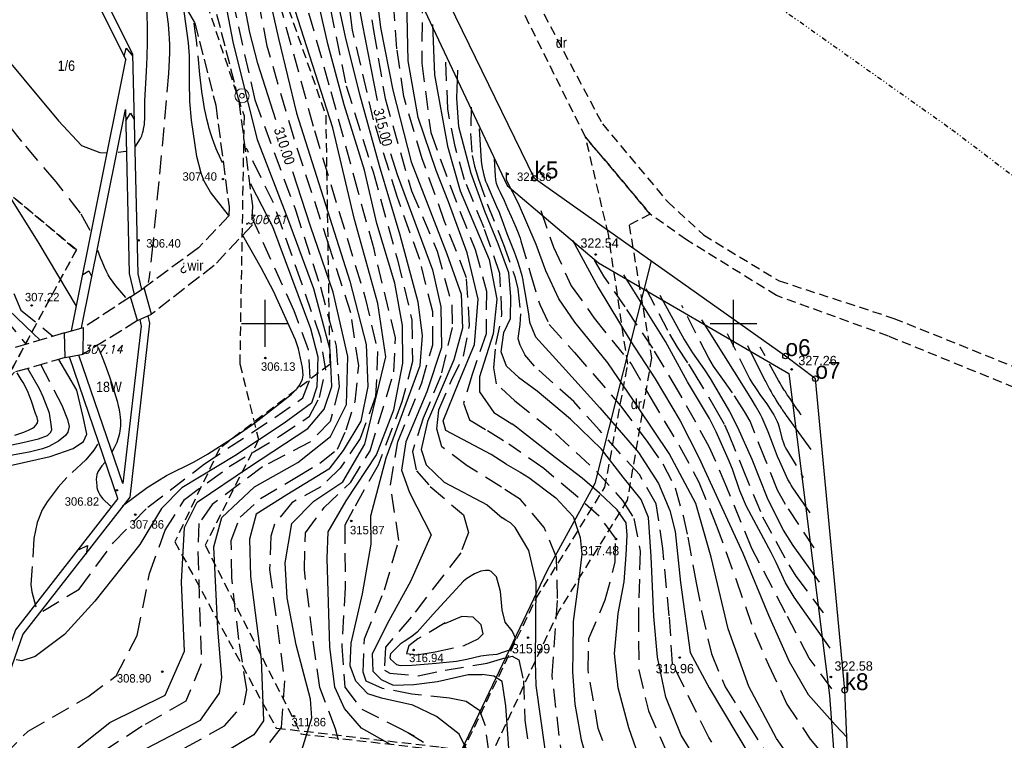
# Model space of a CAD drawing. Extents: x 4615668 to 9249187, y 5334101 to 10688993.
# Tile 82 of 120: x 4667858 to 4667963, y 5337175 to 5337252. Entities that reach past the tile are written whole.
import ezdxf
from ezdxf.enums import TextEntityAlignment as Align

# ---------------------------------------------------------------- set-up
doc = ezdxf.new("R2010")
doc.units = 0
doc.header["$MEASUREMENT"] = 0
for name, pattern in [('CHODNIK', [2, 1.5, -0.5]), ('DIVIDE', [1.25, 0.5, -0.25, 0, -0.25, 0, -0.25]), ('GEN7', [13.75, 9.75, -1.5, 1, -1.5]), ('KONTUR', [1.5, 1, -0.5]), ('UZYTEK', [1.5, 1, -0.5]), ('WARSTWICA', [3, 2, -1])]:
    doc.linetypes.add(name, pattern=pattern)
for name, color, linetype in [('10', 7, 'Continuous'), ('16', 7, 'Continuous'), ('18', 7, 'Continuous'), ('2', 7, 'Continuous'), ('26', 7, 'Continuous'), ('38', 7, 'Continuous'), ('44', 7, 'Continuous'), ('45', 7, 'Continuous'), ('5', 7, 'Continuous'), ('50', 7, 'Continuous'), ('52', 7, 'Continuous'), ('58', 7, 'Continuous'), ('59', 7, 'Continuous'), ('60', 7, 'Continuous'), ('62', 7, 'Continuous'), ('7', 4, 'GEN7'), ('8', 7, 'Continuous'), ('9', 7, 'Continuous'), ('UWWPA_907', 7, 'Continuous')]:
    doc.layers.add(name, color=color, linetype=linetype)
doc.styles.add('ITALICT', font='ITALICT', dxfattribs={"height": 0.2})
doc.styles.add('txt', font='TXT', dxfattribs={"height": 0.2})

# ---------------------------------------------------------------- blocks, each defined once
blk = doc.blocks.new('WYS')
at = {"layer": '52', "color": 67, "linetype": 'Continuous'}
blk.add_circle((0, 0), 0.08, dxfattribs=at)
blk = doc.blocks.new('SB')
at = {"layer": 'UWWPA_907', "color": 7, "linetype": 'Continuous', "lineweight": 13}
for radius in [0.75, 0.25]:
    blk.add_circle((0, 0), radius, dxfattribs=at)

msp = doc.modelspace()

# ---------------------------------------------------------------- linework, layer by layer
at = {"layer": '16', "color": 7, "linetype": 'CHODNIK'}
for p, q in [((4667869.984, 5337222.002), (4667864.986, 5337218.749)), ((4667870.754, 5337219.473), (4667864.945, 5337215.895))]:
    msp.add_line(p, q, dxfattribs=at)
for points in [[(4667872.68, 5337263.27), (4667873.166, 5337262.572), (4667879.191, 5337252.204), (4667881.556, 5337242.937), (4667883.015, 5337231.736), (4667882.937, 5337229.616), (4667878.922, 5337225.373), (4667872.248, 5337220.171)], [(4667870.397, 5337262.172), (4667871.056, 5337261.227), (4667876.855, 5337251.249), (4667879.096, 5337242.466), (4667880.509, 5337231.621), (4667880.473, 5337230.65), (4667877.239, 5337227.231), (4667871.438, 5337222.989)], [(4667862.966, 5337218.16), (4667856.266, 5337216.166), (4667853.429, 5337213.144), (4667848.59, 5337204.225)], [(4667863.004, 5337215.523), (4667857.628, 5337213.965), (4667855.473, 5337211.668), (4667850.498, 5337202.503)]]:
    msp.add_lwpolyline(points, dxfattribs=at)
at = {"layer": '2', "color": 3, "linetype": 'UZYTEK'}
msp.add_lwpolyline([(4667867.544, 5337340.753), (4667865.389, 5337319.183), (4667864.535, 5337303.415), (4667872.293, 5337299.291), (4667878.858, 5337275.404), (4667881.899, 5337266.855), (4667890.836, 5337241.42), (4667891.261, 5337214.799), (4667879.498, 5337205.838), (4667874.728, 5337195.874), (4667885.554, 5337175.99), (4667903.125, 5337173.952), (4667905.69, 5337173.569), (4667906.264, 5337173.063)], dxfattribs=at)
at = {"layer": '2', "color": 5, "linetype": 'Continuous'}
msp.add_lwpolyline([(4667852.194, 5336808.373), (4667877.084, 5336811.593), (4667891.984, 5336835.383), (4667905.184, 5336855.823), (4667916.954, 5336878.753), (4667928.754, 5336914.793), (4667943.174, 5336964.373), (4667950.944, 5336988.883), (4667957.754, 5337020.213), (4667953.784, 5337068.653), (4667948.964, 5337126.753), (4667946.904, 5337164.913), (4667946.234, 5337180.033), (4667943.104, 5337213.273), (4667939.914, 5337215.693), (4667913.124, 5337234.663), (4667894.274, 5337273.353), (4667845.904, 5337254.193)], dxfattribs=at)
at = {"layer": '2', "color": 7, "linetype": 'Continuous'}
msp.add_lwpolyline([(4667925.559, 5337225.858), (4667919.565, 5337202.099), (4667914.468, 5337192.813), (4667905.344, 5337173.627), (4667920.082, 5337161.387), (4667904.489, 5337153.076), (4667895.045, 5337124.565), (4667869.777, 5337120.444), (4667866.23, 5337098.563), (4667852.947, 5337097.718), (4667848.41, 5337075.991), (4667860.719, 5337041.34), (4667865.399, 5337016.965), (4667875.79, 5336989.951), (4667873.871, 5336969.035), (4667888.976, 5336944.594), (4667887.198, 5336915.342), (4667890.005, 5336887.866), (4667889.638, 5336885.847), (4667881.541, 5336848.002), (4667866.003, 5336825.871), (4667859.495, 5336809.317)], dxfattribs=at)
at = {"layer": '38', "color": 97, "linetype": 'Continuous'}
msp.add_lwpolyline([(4667877, 5337267.02), (4667891.726, 5337273.102), (4667910.195, 5337233.895), (4667919.955, 5337225.64), (4667940.259, 5337213.829), (4667944.615, 5337179.473), (4667946.865, 5337149.407), (4667950.289, 5337104.15), (4667953.268, 5337070.109)], dxfattribs=at)
at = {"layer": '44', "color": 125, "linetype": 'Continuous'}
for p, q in [((4667869.992, 5337222.007), (4667871.438, 5337222.989)), ((4667872.248, 5337220.171), (4667871.438, 5337222.989)), ((4667870.754, 5337219.473), (4667869.992, 5337222.007)), ((4667870.754, 5337219.473), (4667872.248, 5337220.171)), ((4667862.966, 5337218.16), (4667864.989, 5337218.75)), ((4667863.004, 5337215.523), (4667862.966, 5337218.16)), ((4667864.945, 5337215.895), (4667864.989, 5337218.75)), ((4667863.004, 5337215.523), (4667864.945, 5337215.895))]:
    msp.add_line(p, q, dxfattribs=at)
at = {"layer": '45', "color": 219, "linetype": 'Continuous'}
for p, q in [((4667863.698, 5337218.373), (4667869.497, 5337247.328)), ((4667864.78, 5337218.689), (4667869.454, 5337242.026)), ((4667869.16, 5337202.101), (4667864.472, 5337215.804)), ((4667868.657, 5337200.482), (4667863.479, 5337215.614))]:
    msp.add_line(p, q, dxfattribs=at)
for points in [[(4667845.091, 5337319.043), (4667847.776, 5337305.775), (4667846.765, 5337300.504), (4667851.757, 5337290.152), (4667860.256, 5337267.952), (4667864.161, 5337258.081), (4667869.497, 5337247.328)], [(4667845.973, 5337319.222), (4667848.693, 5337305.78), (4667847.705, 5337300.627), (4667852.584, 5337290.509), (4667861.095, 5337268.278), (4667864.984, 5337258.447), (4667870.216, 5337247.904), (4667870.769, 5337224.486), (4667871.165, 5337222.803)], [(4667869.321, 5337247.683), (4667869.547, 5337248.57), (4667870.22, 5337247.755)], [(4667869.454, 5337242.026), (4667869.869, 5337224.492), (4667870.373, 5337222.266)], [(4667869.483, 5337240.817), (4667869.98, 5337241.618), (4667870.38, 5337240.955)], [(4667864.902, 5337224.389), (4667865.546, 5337224.804), (4667865.87, 5337224.132)], [(4667871.83, 5337219.976), (4667872.013, 5337219.198), (4667869.913, 5337200.629), (4667858.51, 5337186.017), (4667849.731, 5337160.926), (4667844.189, 5337149.761), (4667844.909, 5337141.125), (4667850.077, 5337137.635), (4667851.402, 5337131.735), (4667847.956, 5337121.84), (4667853.916, 5337093.68), (4667847.4, 5337081.99)], [(4667870.981, 5337219.579), (4667871.139, 5337218.879), (4667869.16, 5337202.101)], [(4667868.657, 5337200.482), (4667857.709, 5337186.454), (4667848.9, 5337161.276), (4667843.271, 5337149.936), (4667844.048, 5337140.62), (4667849.277, 5337137.089), (4667850.468, 5337131.788), (4667847.024, 5337121.899), (4667852.966, 5337093.824), (4667846.478, 5337082.184)], [(4667864.497, 5337195.035), (4667865.406, 5337195.479), (4667865.25, 5337194.537)]]:
    msp.add_lwpolyline(points, dxfattribs=at)
at = {"layer": '50', "color": 216, "linetype": 'Continuous'}
for points in [[(4667862.426, 5337172.318), (4667867.796, 5337176.573), (4667873.697, 5337179.499), (4667875.771, 5337184.18), (4667875.452, 5337191.574), (4667875.768, 5337197.391), (4667877.097, 5337200.104), (4667882.709, 5337203.863), (4667888.929, 5337207.959), (4667890.684, 5337210.033), (4667891.481, 5337212.427), (4667891.322, 5337216.363), (4667889.567, 5337222.853), (4667886.805, 5337230.385), (4667883.562, 5337238.789), (4667880.961, 5337249.23), (4667878.569, 5337261.731), (4667876.871, 5337272.122), (4667875.915, 5337282.761), (4667874.271, 5337296.553), (4667872.304, 5337306.394), (4667871.287, 5337312.443), (4667871.064, 5337316.858), (4667871.136, 5337319.038)], [(4667887.005, 5337304.778), (4667888.41, 5337297.978), (4667890.045, 5337288.711), (4667891.818, 5337279.341), (4667893.374, 5337271.568), (4667894.963, 5337263.432), (4667895.664, 5337259.13), (4667896.692, 5337250.748), (4667898.001, 5337244.062), (4667899.963, 5337236.441), (4667903.744, 5337226.609), (4667905.286, 5337222.307), (4667905.426, 5337218.66), (4667904.492, 5337215.294), (4667901.689, 5337208.724), (4667901.035, 5337205.732), (4667901.549, 5337204.095), (4667903.465, 5337202.225), (4667908.083, 5337199.813), (4667909.672, 5337198.41)], [(4667878.633, 5337292.836), (4667879.324, 5337284.75), (4667880.653, 5337276.452), (4667882.195, 5337268.561), (4667884.109, 5337257.018), (4667885.804, 5337249.598), (4667887.718, 5337241.619), (4667893.397, 5337223.685), (4667895.152, 5337216.929), (4667895.311, 5337212.461), (4667894.567, 5337208.737), (4667892.707, 5337205.628), (4667891.165, 5337203.607), (4667886.699, 5337200.894), (4667883.403, 5337198.819), (4667882.712, 5337196.16), (4667882.818, 5337192.17), (4667883.938, 5337183.314), (4667884.204, 5337176.771), (4667883.152, 5337175.257), (4667879.848, 5337173.273)], [(4667888.089, 5337173.061), (4667889.355, 5337177.076), (4667889.206, 5337179.072), (4667887.664, 5337184.87), (4667886.707, 5337189.87), (4667886.487, 5337193.611), (4667887.232, 5337197.813), (4667889.571, 5337200.207), (4667892.654, 5337202.282), (4667894.994, 5337206.271), (4667897.264, 5337215.594), (4667896.413, 5337221.286), (4667893.914, 5337230.275), (4667891.575, 5337240.063), (4667886.056, 5337257.371), (4667884.414, 5337265.366), (4667883.031, 5337273.718), (4667882.287, 5337280.26), (4667881.864, 5337284.331), (4667880.322, 5337293.374)], [(4667897.746, 5337174.225), (4667894.662, 5337175.981), (4667892.855, 5337178.055), (4667891.791, 5337180.343), (4667891.26, 5337184.651), (4667890.994, 5337194.067), (4667891.1, 5337196.939), (4667893.014, 5337200.237), (4667896.253, 5337205.157), (4667898.114, 5337209.945), (4667899.071, 5337214.945), (4667899.016, 5337218.954), (4667898.219, 5337223.475), (4667896.305, 5337229.858), (4667894.975, 5337235.55), (4667892.8, 5337242.495), (4667891.099, 5337248.878), (4667887.915, 5337262.722), (4667886.48, 5337270.914), (4667884.515, 5337280.263), (4667882.596, 5337293.289)], [(4667910.092, 5337204.153), (4667908.503, 5337205.182), (4667903.642, 5337207.753), (4667903.362, 5337208.782), (4667905.044, 5337212.896), (4667906.726, 5337216.942), (4667907.1, 5337221.758), (4667905.931, 5337226.714), (4667903.922, 5337232.138), (4667902.615, 5337235.489), (4667900.699, 5337241.147), (4667899.628, 5337247.204), (4667899.487, 5337253.656), (4667899.815, 5337258.608), (4667899.139, 5337268.919), (4667896.734, 5337281.82), (4667895.264, 5337288.571)], [(4667827.798, 5337280.255), (4667832.544, 5337275.115), (4667838.528, 5337272.183), (4667841.317, 5337270.286), (4667844.549, 5337264.635), (4667848.672, 5337257.565), (4667854.87, 5337249.698), (4667862.316, 5337240.794), (4667864.775, 5337238.185), (4667866.717, 5337237.438), (4667867.489, 5337237.385)], [(4667821.892, 5337272.993), (4667827.325, 5337271.482), (4667830.054, 5337270.604), (4667831.836, 5337269.911), (4667835.349, 5337268.315), (4667835.802, 5337268.051), (4667836.573, 5337267.342), (4667838.094, 5337265.301), (4667838.761, 5337264.239), (4667839.652, 5337262.579), (4667841.905, 5337257.639), (4667842.415, 5337256.263), (4667843.075, 5337254.42), (4667843.502, 5337253.543), (4667846.266, 5337249.147), (4667850.228, 5337243.476), (4667852.138, 5337240.595), (4667860.217, 5337227.707), (4667864.186, 5337221.005)], [(4667860.304, 5337217.419), (4667859.65, 5337218.064), (4667856.931, 5337220.655), (4667855.458, 5337224.226), (4667852.686, 5337232.531), (4667850.045, 5337239.011), (4667844.981, 5337247.468), (4667841.809, 5337251.635), (4667839.73, 5337253.73), (4667837.347, 5337255.275), (4667833.45, 5337256.683), (4667829.99, 5337258.473), (4667824.827, 5337261.198), (4667820.014, 5337263.837), (4667817.536, 5337264.896), (4667812.876, 5337266.809)], [(4667905.836, 5337173.795), (4667905.063, 5337175.317), (4667902.658, 5337177.208), (4667900.134, 5337178.424), (4667896.77, 5337179.172), (4667895.321, 5337179.639), (4667894.059, 5337180.995), (4667893.451, 5337182.632), (4667893.545, 5337185.063), (4667894.76, 5337190.3), (4667895.695, 5337195.63), (4667895.653, 5337198.647), (4667897.289, 5337204.819), (4667900.93, 5337214.7), (4667901.164, 5337217.879), (4667900.696, 5337221.433), (4667898.78, 5337228.586), (4667896.588, 5337235.993), (4667894.485, 5337243.614), (4667892.951, 5337249.754), (4667892.11, 5337253.588)], [(4667870.524, 5337238.06), (4667870.977, 5337238.797), (4667871.054, 5337238.93), (4667871.186, 5337239.207), (4667871.291, 5337239.493), (4667871.347, 5337239.689), (4667871.431, 5337240.091), (4667871.472, 5337240.4), (4667871.492, 5337240.609), (4667871.515, 5337241.032), (4667871.523, 5337241.459), (4667871.524, 5337242.314), (4667871.54, 5337242.943), (4667871.706, 5337246.071), (4667871.769, 5337247.635), (4667871.802, 5337249.199), (4667871.803, 5337249.981), (4667871.77, 5337252.98)], [(4667880.469, 5337230.732), (4667878.524, 5337233.202), (4667877.847, 5337234.369), (4667877.524, 5337235.214), (4667877.088, 5337236.979), (4667876.505, 5337240.887), (4667876.344, 5337242.852), (4667876.305, 5337244.946), (4667876.294, 5337247.739), (4667876.184, 5337249.128), (4667875.612, 5337253.25)], [(4667902.245, 5337251.08), (4667902.432, 5337245.703), (4667903.834, 5337238.082), (4667905.189, 5337233.312), (4667908.27, 5337226.004), (4667909.111, 5337221.749), (4667908.69, 5337218.055), (4667907.242, 5337213.473), (4667907.242, 5337211.87), (4667908.784, 5337209.672), (4667910.7, 5337208.457)], [(4667911.446, 5337213.389), (4667910.137, 5337214.605), (4667909.576, 5337216.148), (4667909.857, 5337218.205), (4667910.558, 5337219.702), (4667910.604, 5337222.039), (4667910.371, 5337224.564), (4667909.25, 5337227.689), (4667907.848, 5337231.056), (4667906.353, 5337235.171), (4667905.047, 5337240.144), (4667904.813, 5337243.23), (4667904.953, 5337246.222)], [(4667868.693, 5337237.454), (4667869.488, 5337237.568)], [(4667913.314, 5337227.586), (4667911.398, 5337231.981), (4667910.136, 5337234.459), (4667910.136, 5337235.301)], [(4667882.801, 5337234.097), (4667882.885, 5337233.924), (4667885.169, 5337229.516), (4667889.202, 5337218.636), (4667889.999, 5337215.603), (4667889.893, 5337212.412), (4667889.308, 5337210.656), (4667886.384, 5337208.529), (4667881.124, 5337205.033), (4667875.488, 5337201.628), (4667873.313, 5337199.406), (4667870.974, 5337195.576), (4667866.197, 5337189.529), (4667862.954, 5337185.965), (4667859.817, 5337183.624), (4667858.382, 5337183.145), (4667857.793, 5337183.253)], [(4667869.147, 5337199.694), (4667871.775, 5337201.645), (4667873.85, 5337202.936), (4667876.773, 5337204.416), (4667878.208, 5337205.209), (4667881.274, 5337207.169), (4667883.252, 5337208.562), (4667887.132, 5337211.583), (4667887.795, 5337212.235), (4667888.063, 5337212.607), (4667888.355, 5337213.232), (4667888.429, 5337213.637), (4667888.355, 5337214.455), (4667887.94, 5337216.457), (4667887.611, 5337217.434), (4667885.264, 5337222.613), (4667883.946, 5337225.117), (4667881.984, 5337228.571)], [(4667946.456, 5337165.795), (4667942.277, 5337170.19), (4667938.949, 5337174.871), (4667935.987, 5337180.406), (4667933.805, 5337186.562), (4667931.979, 5337194.214), (4667930.356, 5337199.952), (4667927.483, 5337205.291), (4667924.237, 5337210.174), (4667920.95, 5337214.977), (4667917.426, 5337219.31), (4667915.727, 5337221.809), (4667914.336, 5337224.774), (4667913.314, 5337227.586)], [(4667917.167, 5337228.07), (4667919.922, 5337222.999), (4667923.329, 5337217.36), (4667925.983, 5337213.278), (4667928.656, 5337208.778), (4667930.653, 5337204.848), (4667935.342, 5337194.657), (4667938.102, 5337188.038), (4667940.299, 5337183.084), (4667942.347, 5337179.56), (4667945.201, 5337176.325), (4667946.49, 5337174.981)], [(4667944.669, 5337184.517), (4667940.827, 5337189.968), (4667939.919, 5337191.501), (4667938.901, 5337193.663), (4667938.375, 5337194.734), (4667935.75, 5337199.637), (4667935.04, 5337201.308), (4667934.245, 5337203.603), (4667933.804, 5337204.733), (4667932.509, 5337207.619), (4667931.785, 5337209.026), (4667929.434, 5337212.931), (4667927.09, 5337217.252), (4667922.641, 5337224.377)], [(4667926.507, 5337222.199), (4667929.11, 5337217.457), (4667929.991, 5337216.038), (4667931.273, 5337214.21), (4667931.888, 5337213.28), (4667933.936, 5337209.781), (4667934.782, 5337208.099), (4667936.334, 5337204.673), (4667937.952, 5337200.566), (4667939.668, 5337197.106), (4667940.705, 5337195.484), (4667943.511, 5337191.555)], [(4667935.852, 5337216.806), (4667937.723, 5337213.079), (4667937.796, 5337212.934), (4667937.945, 5337212.647), (4667938.098, 5337212.362), (4667938.202, 5337212.173), (4667938.272, 5337212.047), (4667938.367, 5337211.88), (4667938.414, 5337211.797), (4667938.578, 5337211.517), (4667938.689, 5337211.332), (4667938.763, 5337211.209), (4667938.864, 5337211.045), (4667938.915, 5337210.964), (4667939.03, 5337210.781), (4667939.107, 5337210.66), (4667939.212, 5337210.499), (4667939.264, 5337210.418), (4667939.344, 5337210.298), (4667939.45, 5337210.139), (4667939.504, 5337210.059), (4667939.667, 5337209.822), (4667939.776, 5337209.664), (4667939.85, 5337209.56), (4667939.949, 5337209.421), (4667939.998, 5337209.352), (4667942.627, 5337205.701)], [(4667866.538, 5337216.622), (4667866.806, 5337216.001), (4667866.976, 5337215.584), (4667867.299, 5337214.743), (4667867.746, 5337213.467), (4667868.025, 5337212.61), (4667868.556, 5337210.886), (4667868.692, 5337210.39), (4667868.75, 5337210.137), (4667868.823, 5337209.753), (4667868.899, 5337209.171), (4667868.924, 5337208.782), (4667868.928, 5337208.587), (4667868.923, 5337208.296), (4667868.894, 5337207.911), (4667868.87, 5337207.721), (4667868.821, 5337207.438), (4667868.715, 5337207.022), (4667868.656, 5337206.838), (4667868.522, 5337206.476), (4667868.368, 5337206.12), (4667868.255, 5337205.887), (4667868.011, 5337205.43)], [(4667857.138, 5337183.805), (4667854.44, 5337186.091), (4667852.707, 5337188.325), (4667851.673, 5337190.229), (4667850.939, 5337192.308), (4667850.47, 5337194.833), (4667850.321, 5337198.318), (4667851.381, 5337201.362), (4667853.056, 5337202.638), (4667855.706, 5337203.683), (4667861.404, 5337204.981), (4667863.891, 5337205.828), (4667864.966, 5337206.564), (4667865.318, 5337207.345), (4667864.948, 5337209.222), (4667864.278, 5337212.038), (4667862.359, 5337215.326)], [(4667853.898, 5337205.512), (4667858.512, 5337206.479), (4667860.185, 5337206.873), (4667861.133, 5337207.198), (4667861.507, 5337207.565), (4667861.601, 5337207.84), (4667861.535, 5337208.401), (4667861.33, 5337209.58), (4667860.68, 5337211.341), (4667860.268, 5337212.18), (4667859.069, 5337214.31)], [(4667931.139, 5337171.405), (4667928.771, 5337175.241), (4667927.122, 5337179.275), (4667926.254, 5337183.541), (4667925.85, 5337187.901), (4667925.561, 5337194.314), (4667925.273, 5337198.454), (4667924.492, 5337200.399), (4667922.583, 5337202.778), (4667920.268, 5337205.738), (4667916.948, 5337208.966), (4667913.389, 5337211.955), (4667911.425, 5337213.409)], [(4667924.497, 5337172.233), (4667923.172, 5337176.026), (4667922.039, 5337180.291), (4667921.656, 5337183.958), (4667922.062, 5337188.202), (4667922.681, 5337191.597), (4667922.917, 5337194.469), (4667923.023, 5337196.569), (4667922.917, 5337197.898), (4667921.934, 5337199.269), (4667920.057, 5337201.056), (4667918.219, 5337202.642), (4667915.335, 5337204.871), (4667911.54, 5337207.812), (4667911.198, 5337208.113), (4667910.7, 5337208.457)], [(4667867.244, 5337204.325), (4667866.934, 5337203.963), (4667866.789, 5337203.773), (4667866.583, 5337203.455), (4667866.512, 5337203.318), (4667866.473, 5337203.225), (4667866.412, 5337203.037), (4667866.359, 5337202.751), (4667866.344, 5337202.56), (4667866.349, 5337202.181), (4667866.385, 5337201.839), (4667866.416, 5337201.669), (4667866.485, 5337201.415), (4667866.585, 5337201.163), (4667866.647, 5337201.038), (4667866.806, 5337200.766), (4667866.89, 5337200.64), (4667867.026, 5337200.464), (4667867.176, 5337200.301), (4667867.258, 5337200.225), (4667868.003, 5337199.562)], [(4667910.092, 5337204.153), (4667911.586, 5337203.299), (4667912.506, 5337202.744), (4667915.412, 5337200.558), (4667917.241, 5337198.56), (4667917.989, 5337196.331), (4667918.182, 5337194.531), (4667917.861, 5337191.895), (4667917.263, 5337187.344), (4667917.22, 5337184.108), (4667917.175, 5337181.979), (4667917.432, 5337178.55), (4667918.094, 5337174.714), (4667918.988, 5337171.627)], [(4667919.4, 5337157.464), (4667917.56, 5337160.924), (4667916.564, 5337163.846), (4667914.879, 5337168.858), (4667914.266, 5337173.74), (4667913.307, 5337180.545), (4667913.233, 5337183.095), (4667913.271, 5337187.093), (4667913.309, 5337191.552), (4667912.505, 5337194.936), (4667911.055, 5337197.398), (4667910.55, 5337197.875), (4667910.055, 5337198.158), (4667909.672, 5337198.41)], [(4667907.384, 5337183.709), (4667908.248, 5337183.817), (4667909.137, 5337183.873), (4667910.573, 5337184.368), (4667911.136, 5337185.497), (4667910.749, 5337186.378), (4667909.976, 5337187.295), (4667909.659, 5337188.6), (4667909.483, 5337190.575), (4667909.363, 5337191.11), (4667909.074, 5337192.126), (4667908.506, 5337192.686), (4667908.277, 5337192.793), (4667907.896, 5337192.812), (4667907.399, 5337192.719), (4667906.726, 5337192.43), (4667905.909, 5337191.96), (4667905.542, 5337191.662)], [(4667905.542, 5337191.662), (4667902.29, 5337188.15), (4667900.608, 5337186.233), (4667900.04, 5337185.755), (4667899.197, 5337185.215), (4667898.786, 5337184.924), (4667897.757, 5337183.896), (4667897.674, 5337183.519), (4667897.757, 5337183.335), (4667898.402, 5337182.775), (4667898.786, 5337182.68), (4667900.065, 5337182.699), (4667902.618, 5337182.914), (4667904.81, 5337183.135), (4667905.889, 5337183.335), (4667907.384, 5337183.709)]]:
    msp.add_lwpolyline(points, dxfattribs=at)
at = {"layer": '50', "color": 7, "linetype": 'Continuous'}
for points in [[(4667885.525, 5337240.898), (4667883.599, 5337246.936), (4667882.733, 5337250.218), (4667881.464, 5337256.906), (4667879.947, 5337264.804), (4667879.263, 5337268.767), (4667878.803, 5337272.297), (4667878.334, 5337277.022), (4667878.053, 5337279.378), (4667876.565, 5337288.016), (4667876.291, 5337291.593), (4667876.157, 5337296.39), (4667875.924, 5337298.77), (4667875.324, 5337301.793), (4667874.341, 5337305.794), (4667873.931, 5337307.814), (4667873.072, 5337313.065), (4667872.936, 5337315.708), (4667873.003, 5337319.183)], [(4667882.052, 5337314.284), (4667883.188, 5337309.963), (4667884.598, 5337305.46), (4667885.176, 5337302.888), (4667886.096, 5337297.702), (4667887.414, 5337289.15), (4667889.5, 5337276.34), (4667890.323, 5337272.602), (4667891.616, 5337267.658), (4667892.164, 5337265.166), (4667894.734, 5337251.17), (4667896.313, 5337242.97)], [(4667907.195, 5337239.962), (4667907.429, 5337236.502), (4667907.451, 5337236.259), (4667907.52, 5337235.779), (4667907.622, 5337235.306), (4667907.706, 5337234.994), (4667907.906, 5337234.376), (4667908.019, 5337234.07), (4667908.266, 5337233.463), (4667909.077, 5337231.653), (4667909.336, 5337231.047), (4667909.457, 5337230.743), (4667909.625, 5337230.283), (4667909.802, 5337229.784), (4667910.18, 5337228.792), (4667910.957, 5337226.812), (4667911.315, 5337225.815), (4667911.528, 5337225.143), (4667911.625, 5337224.805), (4667911.755, 5337224.294), (4667911.865, 5337223.778), (4667911.912, 5337223.518), (4667912.473, 5337220.198)], [(4667897.76, 5337237.313), (4667898.473, 5337235.086), (4667902.249, 5337224.885), (4667903.137, 5337220.957), (4667903.183, 5337216.609), (4667901.641, 5337211.887), (4667899.401, 5337206.549), (4667898.933, 5337203.51), (4667899.774, 5337201.125), (4667902.099, 5337196.598), (4667899.868, 5337191.634), (4667897.58, 5337187.445), (4667895.804, 5337183.892), (4667895.851, 5337182.068), (4667896.739, 5337181.18), (4667898.047, 5337180.572), (4667900.244, 5337180.619), (4667902.767, 5337180.946), (4667906.021, 5337181.697), (4667907.517, 5337181.697)], [(4667844.687, 5337143.529), (4667846.531, 5337144.287), (4667848.274, 5337145.838), (4667851.584, 5337150.059), (4667857.116, 5337158.025), (4667860.52, 5337164.095), (4667864.026, 5337167.481), (4667868.367, 5337171.113), (4667871.001, 5337173.463), (4667877.478, 5337176.81), (4667879.5, 5337179.717), (4667879.756, 5337181.368), (4667879.329, 5337186.566), (4667878.902, 5337195.326), (4667879.756, 5337198.459), (4667883.243, 5337201.735), (4667887.862, 5337204.337), (4667891.35, 5337207.114), (4667893.058, 5337210.533), (4667893.2, 5337215.66), (4667891.635, 5337222.497), (4667889.222, 5337229.56), (4667887.329, 5337235.359)], [(4667912.473, 5337220.198), (4667912.584, 5337219.315), (4667913.235, 5337217.756), (4667916.114, 5337214.593), (4667920.107, 5337210.182), (4667924.236, 5337205.381), (4667926.348, 5337202.073), (4667927.563, 5337199.2), (4667928.133, 5337196.962), (4667928.711, 5337191.535), (4667929.724, 5337184.048), (4667931.747, 5337180.27), (4667936.232, 5337172.754), (4667942.936, 5337163.052), (4667946.639, 5337157.887)], [(4667942.548, 5337198.945), (4667940.703, 5337201.633), (4667940.515, 5337201.923), (4667940.397, 5337202.121), (4667940.178, 5337202.526), (4667939.877, 5337203.152), (4667939.313, 5337204.422), (4667939.072, 5337204.975), (4667938.63, 5337206.099), (4667938.061, 5337207.607), (4667937.757, 5337208.351), (4667937.423, 5337209.083), (4667937.24, 5337209.442), (4667936.727, 5337210.373), (4667936.369, 5337210.985), (4667935.625, 5337212.191), (4667933.325, 5337215.817), (4667930.974, 5337219.544)], [(4667910.581, 5337170.811), (4667910.05, 5337178.349), (4667909.671, 5337180.97), (4667908.763, 5337181.54), (4667908.528, 5337181.576), (4667907.517, 5337181.697)]]:
    msp.add_lwpolyline(points, dxfattribs=at)
at = {"layer": '50', "color": 245, "linetype": 'WARSTWICA'}
for points in [[(4667875.754, 5337319.001), (4667875.67, 5337316.118), (4667876.294, 5337311.368), (4667877.889, 5337304.399), (4667878.421, 5337298.335), (4667880.016, 5337289.993), (4667880.866, 5337281.096), (4667882.673, 5337269.659), (4667885.8, 5337253.745), (4667889.628, 5337239.755), (4667895.047, 5337221.921), (4667896.376, 5337216.176), (4667896.163, 5337211.372), (4667894.515, 5337206.904), (4667892.389, 5337203.712), (4667890.315, 5337201.744), (4667887.232, 5337200.042), (4667885.357, 5337197.762), (4667884.985, 5337196.485), (4667884.839, 5337192.914), (4667886.436, 5337181.027), (4667886.064, 5337176.027), (4667883.674, 5337172.973)], [(4667892.659, 5337169.515), (4667893.031, 5337171.803), (4667891.861, 5337175.899), (4667890.213, 5337180.314), (4667889.416, 5337185.899), (4667888.555, 5337192.877), (4667888.661, 5337196.813), (4667890.681, 5337199.526), (4667893.499, 5337202.239), (4667895.573, 5337205.59), (4667898.121, 5337214.016), (4667898.27, 5337217.649), (4667895.994, 5337227.101), (4667894.293, 5337233.272), (4667891.218, 5337244.613), (4667887.603, 5337257.379), (4667885.375, 5337269.576), (4667883.302, 5337280.64), (4667882.773, 5337285.935), (4667881.5, 5337293.622), (4667879.825, 5337305.774), (4667878.279, 5337311.597), (4667877.915, 5337316.009), (4667878.053, 5337319.183)], [(4667883.455, 5337295.123), (4667884.818, 5337286.708), (4667885.738, 5337279.466), (4667888.981, 5337264.465), (4667890.735, 5337255.635), (4667893.021, 5337244.554), (4667895.892, 5337235.351), (4667898.494, 5337225.975), (4667900.036, 5337219.538), (4667900.089, 5337215.123), (4667898.972, 5337210.814), (4667896.425, 5337204.034), (4667893.752, 5337199.31), (4667892.858, 5337197.651), (4667892.916, 5337191.002), (4667892.546, 5337184.743), (4667892.865, 5337180.336), (4667894.673, 5337177.996), (4667898.714, 5337175.974), (4667900.286, 5337175.161)], [(4667909.592, 5337201.696), (4667905.923, 5337203.983), (4667903.212, 5337206.005), (4667902.68, 5337207.92), (4667902.893, 5337209.941), (4667904.222, 5337213.026), (4667905.551, 5337215.686), (4667906.186, 5337218.942), (4667905.867, 5337224.048), (4667903.528, 5337230.059), (4667901.135, 5337236.762), (4667899.168, 5337243.411), (4667898.429, 5337248.486), (4667898.004, 5337254.657), (4667897.791, 5337260.508), (4667896.199, 5337270.523), (4667894.529, 5337279.614), (4667892.992, 5337287.835), (4667891.523, 5337295.455)], [(4667875.811, 5337173.878), (4667880.011, 5337176.218), (4667882.127, 5337178.574), (4667882.403, 5337180.048), (4667881.553, 5337185.421), (4667880.803, 5337192.024), (4667880.75, 5337196.013), (4667881.707, 5337198.513), (4667883.887, 5337200.482), (4667887.715, 5337202.769), (4667890.214, 5337204.258), (4667892.074, 5337205.748), (4667893.031, 5337207.822), (4667893.988, 5337210.854), (4667894.354, 5337214.657), (4667893.503, 5337220.295), (4667891.217, 5337227.423), (4667887.448, 5337238.923), (4667884.577, 5337248.764), (4667883.035, 5337257.062), (4667881.338, 5337266.821), (4667879.106, 5337278.829), (4667877.355, 5337294.126)], [(4667904.04, 5337179.162), (4667900.028, 5337179.613), (4667896.891, 5337180.199), (4667895.136, 5337180.997), (4667894.817, 5337181.954), (4667894.977, 5337185.518), (4667897.104, 5337190.731), (4667898.641, 5337196.016), (4667897.737, 5337201.921), (4667898.535, 5337206.548), (4667901.087, 5337212.825), (4667902.257, 5337216.892), (4667902.257, 5337220.402), (4667900.874, 5337225.988), (4667898.484, 5337232.618), (4667895.932, 5337240.917), (4667893.702, 5337250.463), (4667892.691, 5337257.91), (4667890.357, 5337268.836), (4667888.336, 5337276.656), (4667887.319, 5337284.343), (4667885.773, 5337293.667)], [(4667875.551, 5337292.196), (4667876.349, 5337284.483), (4667877.306, 5337276.982), (4667877.944, 5337270.843), (4667879.433, 5337263.077), (4667880.867, 5337253.747), (4667883.26, 5337243.055), (4667887.6, 5337231.288), (4667890.258, 5337223.096), (4667891.959, 5337216.766), (4667892.278, 5337212.39), (4667891.321, 5337208.72), (4667889.141, 5337206.486), (4667884.091, 5337203.879), (4667878.721, 5337199.837), (4667877.285, 5337197.815), (4667877.179, 5337194.837), (4667877.555, 5337182.833), (4667875.907, 5337178.843), (4667871.229, 5337176.183), (4667865.869, 5337172.707)], [(4667865.706, 5337229.09), (4667864.664, 5337230.95), (4667862.053, 5337234.294), (4667858.402, 5337238.599), (4667856.643, 5337240.806), (4667850.17, 5337249.618), (4667847.037, 5337254.096), (4667846.145, 5337255.466), (4667844.527, 5337258.306), (4667841.494, 5337264.123), (4667839.813, 5337266.956), (4667839.241, 5337267.74), (4667837.859, 5337269.121), (4667835.385, 5337270.931), (4667834.077, 5337271.678), (4667831.995, 5337272.547), (4667826.648, 5337274.096), (4667824.34, 5337274.672)], [(4667816.87, 5337269.548), (4667827.692, 5337266.236), (4667834.119, 5337265.109), (4667835.854, 5337263.607), (4667840.217, 5337255.957), (4667846.632, 5337246.693), (4667852.589, 5337237.072), (4667854.404, 5337232.883), (4667856.375, 5337225.139), (4667858.298, 5337220.586), (4667861.718, 5337217.821)], [(4667810.363, 5337265.085), (4667822.451, 5337260.547), (4667825.986, 5337259.1), (4667832.93, 5337255.887), (4667836.098, 5337254.331), (4667837.635, 5337253.466), (4667839.858, 5337251.984), (4667840.414, 5337251.497), (4667841.356, 5337250.369), (4667844.366, 5337246.18), (4667845.78, 5337244.02), (4667848.089, 5337240.192), (4667849.158, 5337238.237), (4667850.612, 5337235.224), (4667851.755, 5337232.104), (4667853.023, 5337227.856), (4667853.746, 5337225.761), (4667854.782, 5337223.03), (4667855.37, 5337221.697), (4667856.482, 5337219.82), (4667858.824, 5337216.953)], [(4667872.774, 5337258.182), (4667873.033, 5337256.849), (4667873.527, 5337254.17), (4667873.76, 5337252.815), (4667873.865, 5337252.138), (4667874, 5337251.122), (4667874.102, 5337250.105), (4667874.138, 5337249.596), (4667874.167, 5337248.919), (4667874.173, 5337248.58), (4667874.17, 5337248.071), (4667874.137, 5337247.309), (4667874.037, 5337245.864), (4667873.81, 5337242.975), (4667873.557, 5337240.086), (4667873.011, 5337234.308), (4667872.375, 5337227.718), (4667872.029, 5337224.426), (4667871.991, 5337224.128), (4667871.88, 5337223.539)], [(4667894.876, 5337257.506), (4667895.939, 5337250.431), (4667897.162, 5337243.18), (4667899.98, 5337233.339), (4667902.744, 5337226.902), (4667904.283, 5337221.144), (4667904.336, 5337218.75), (4667903.113, 5337213.591), (4667901.252, 5337209.069), (4667900.083, 5337205.505), (4667900.508, 5337203.431), (4667901.997, 5337201.782), (4667905.557, 5337198.729), (4667906.089, 5337196.867), (4667905.263, 5337194.704), (4667899.952, 5337187.812), (4667897.21, 5337184.632), (4667897.092, 5337182.149), (4667897.689, 5337181.828), (4667900.719, 5337181.562), (4667903.573, 5337182.157), (4667908.076, 5337182.915)], [(4667901.14, 5337254.284), (4667901.087, 5337246.944), (4667902.044, 5337239.55), (4667904.064, 5337233.965), (4667906.775, 5337227.067), (4667907.998, 5337222.623), (4667907.945, 5337218.048), (4667906.457, 5337213.74), (4667905.553, 5337210.655), (4667906.191, 5337208.899), (4667908.105, 5337207.729), (4667910.391, 5337206.299)], [(4667879.821, 5337236.305), (4667879.481, 5337237.018), (4667879.27, 5337237.5), (4667879.136, 5337237.823), (4667878.884, 5337238.475), (4667878.71, 5337238.969), (4667878.6, 5337239.301), (4667878.397, 5337239.968), (4667878.304, 5337240.304), (4667878.133, 5337240.979), (4667877.983, 5337241.659), (4667877.895, 5337242.115), (4667877.745, 5337243.031), (4667877.623, 5337243.941), (4667877.412, 5337245.764), (4667877.024, 5337249.412), (4667876.874, 5337250.625), (4667876.79, 5337251.231)], [(4667911.029, 5337210.927), (4667909.062, 5337212.735), (4667908.796, 5337214.438), (4667909.008, 5337216.938), (4667909.646, 5337220.076), (4667909.434, 5337224.491), (4667907.732, 5337229.385), (4667905.659, 5337234.492), (4667904.652, 5337238.07), (4667903.854, 5337242.059), (4667903.642, 5337247.751)], [(4667906.351, 5337242.267), (4667906.304, 5337239.462), (4667906.473, 5337237.115), (4667906.725, 5337235.955), (4667907.13, 5337234.589), (4667908.08, 5337231.934), (4667909.809, 5337227.586), (4667911.024, 5337224.173), (4667911.334, 5337222.861), (4667911.632, 5337220.198), (4667911.545, 5337219.071), (4667911.358, 5337217.576), (4667911.538, 5337216.89), (4667912.098, 5337215.814)], [(4667853.013, 5337170.198), (4667854.335, 5337170.872), (4667859.067, 5337175.66), (4667865.447, 5337179.33), (4667868.477, 5337181.564), (4667870.71, 5337185.873), (4667872.039, 5337192.469), (4667873.688, 5337197.097), (4667875.761, 5337200.395), (4667880.538, 5337203.887), (4667885.907, 5337207.132), (4667889.097, 5337209.259), (4667890.152, 5337211.258), (4667890.844, 5337214.184), (4667890.312, 5337217.589), (4667888.238, 5337223.546), (4667885.263, 5337232.036), (4667882.369, 5337237.881)], [(4667908.797, 5337236.699), (4667908.904, 5337234.891), (4667908.948, 5337234.535), (4667908.999, 5337234.303), (4667909.042, 5337234.15), (4667909.146, 5337233.847), (4667909.236, 5337233.623), (4667909.44, 5337233.181), (4667909.877, 5337232.302), (4667910.073, 5337231.859), (4667910.253, 5337231.428), (4667910.634, 5337230.574), (4667911.139, 5337229.435), (4667911.371, 5337228.858), (4667911.578, 5337228.273), (4667911.668, 5337227.976), (4667912.678, 5337224.465)], [(4667913.781, 5337231.242), (4667915.148, 5337227.317), (4667917.043, 5337223.204), (4667919.489, 5337219.74), (4667923.434, 5337214.848), (4667925.422, 5337211.359), (4667928.647, 5337206.016), (4667930.666, 5337202.246), (4667932.529, 5337197.635), (4667934.64, 5337191.795), (4667936.592, 5337186.199), (4667938.083, 5337182.74), (4667940.068, 5337178.547), (4667942.553, 5337174.808), (4667944.851, 5337172.004), (4667946.529, 5337170.384)], [(4667860.65, 5337188.449), (4667864.524, 5337190.822), (4667868.183, 5337195.797), (4667871.842, 5337199.552), (4667877.893, 5337204.198), (4667885.386, 5337209.117), (4667888.388, 5337211.229), (4667889.185, 5337213.341), (4667888.998, 5337216.344), (4667887.45, 5337220.522), (4667883.095, 5337230.204)], [(4667869.494, 5337221.947), (4667868.417, 5337223.206), (4667868.128, 5337223.571), (4667867.95, 5337223.825), (4667867.837, 5337223.998), (4667867.624, 5337224.355), (4667867.475, 5337224.63), (4667867.202, 5337225.194), (4667866.955, 5337225.773), (4667866.802, 5337226.163), (4667866.515, 5337226.947)], [(4667944.852, 5337180.157), (4667942.429, 5337183.46), (4667939.913, 5337188.289), (4667936.313, 5337195.151), (4667933.642, 5337201.663), (4667931.782, 5337206.007), (4667928.489, 5337211.927), (4667925.764, 5337216.519), (4667922.782, 5337220.943), (4667920.515, 5337224.215), (4667919.335, 5337226.24)], [(4667912.678, 5337224.465), (4667913.679, 5337221.183), (4667914.702, 5337219.06), (4667917.373, 5337216.084), (4667922.303, 5337210.396), (4667925.207, 5337206.471), (4667926.805, 5337204.174), (4667928.125, 5337201.635), (4667928.991, 5337198.652), (4667929.488, 5337196.346), (4667930.387, 5337191.483), (4667930.962, 5337188.445), (4667932.001, 5337183.919), (4667933.489, 5337180.379), (4667935.881, 5337176.422), (4667939.636, 5337170.485), (4667944.446, 5337164.014), (4667946.341, 5337162.052)], [(4667925.019, 5337222.906), (4667927.535, 5337218.046), (4667928.356, 5337216.637), (4667929.558, 5337214.819), (4667930.144, 5337213.902), (4667932.375, 5337210.179), (4667933.393, 5337208.352), (4667933.834, 5337207.406), (4667935.321, 5337203.709), (4667937.464, 5337198.537), (4667938.891, 5337195.928), (4667940.251, 5337193.397), (4667941.03, 5337192.197), (4667943.95, 5337188.272)], [(4667942.987, 5337195.22), (4667939.914, 5337199.848), (4667939.07, 5337201.392), (4667937.74, 5337204.677), (4667936.125, 5337208.727), (4667935.553, 5337209.766), (4667934.264, 5337211.759), (4667933.39, 5337212.981), (4667932.219, 5337214.605), (4667931.717, 5337215.467), (4667928.859, 5337221.075)], [(4667933.674, 5337218.115), (4667935.817, 5337213.785), (4667936.112, 5337213.234), (4667936.325, 5337212.876), (4667936.781, 5337212.177), (4667937.261, 5337211.491), (4667937.906, 5337210.58), (4667938.219, 5337210.119), (4667938.517, 5337209.65), (4667938.659, 5337209.412), (4667938.861, 5337209.049), (4667939.025, 5337208.696), (4667939.116, 5337208.452), (4667939.268, 5337207.952), (4667939.529, 5337206.931), (4667939.683, 5337206.432), (4667939.81, 5337206.11), (4667939.884, 5337205.954), (4667940.008, 5337205.727), (4667941.809, 5337202.736)], [(4667935.286, 5337169.425), (4667931.716, 5337174.962), (4667927.864, 5337182.845), (4667927.51, 5337187.952), (4667926.813, 5337195.154), (4667926.112, 5337199.915), (4667924.323, 5337203.037), (4667920.043, 5337207.798), (4667917.319, 5337210.842), (4667913.104, 5337214.608), (4667912.098, 5337215.814)], [(4667941.593, 5337209.399), (4667941.503, 5337209.535), (4667941.321, 5337209.805), (4667941.136, 5337210.074), (4667940.763, 5337210.61), (4667940.43, 5337211.086), (4667940.266, 5337211.325), (4667940.103, 5337211.565), (4667940.022, 5337211.686), (4667939.862, 5337211.928), (4667939.783, 5337212.049), (4667939.667, 5337212.233), (4667939.565, 5337212.396), (4667939.514, 5337212.479), (4667939.44, 5337212.603), (4667939.33, 5337212.79), (4667939.223, 5337212.979), (4667939.17, 5337213.075), (4667937.213, 5337216.658)], [(4667860.421, 5337214.753), (4667862.653, 5337210.442), (4667863.285, 5337208.933), (4667863.434, 5337208.174), (4667863.296, 5337207.583), (4667863.038, 5337207.216), (4667862.304, 5337206.597), (4667861.275, 5337206.05), (4667860.583, 5337205.797), (4667859.16, 5337205.449), (4667853.128, 5337204.322)], [(4667857.655, 5337207.263), (4667858.275, 5337207.454), (4667858.611, 5337207.569), (4667858.944, 5337207.699), (4667859.105, 5337207.77), (4667859.408, 5337207.926), (4667859.546, 5337208.011), (4667859.73, 5337208.148), (4667859.868, 5337208.28), (4667859.925, 5337208.35), (4667859.997, 5337208.459), (4667860.049, 5337208.575), (4667860.067, 5337208.635), (4667860.086, 5337208.76), (4667860.086, 5337208.824), (4667860.075, 5337208.925), (4667860.019, 5337209.139), (4667859.861, 5337209.569), (4667859.409, 5337210.869), (4667859.169, 5337211.515), (4667859.056, 5337211.791), (4667858.806, 5337212.333), (4667858.527, 5337212.862), (4667858.33, 5337213.208), (4667857.912, 5337213.887)], [(4667911.029, 5337210.927), (4667915.352, 5337207.436), (4667919.765, 5337203.35), (4667922.529, 5337200.285), (4667923.725, 5337198.37), (4667924.404, 5337194.868), (4667924.21, 5337188.252), (4667924.258, 5337182.172), (4667925.276, 5337177.821), (4667927.798, 5337172.13)], [(4667921.415, 5337171.81), (4667919.931, 5337175.951), (4667918.834, 5337182.194), (4667918.931, 5337185.532), (4667920.672, 5337189.673), (4667921.737, 5337193.684), (4667921.769, 5337196.239), (4667920.027, 5337198.601), (4667917.48, 5337200.833), (4667914.129, 5337203.689), (4667910.391, 5337206.299)], [(4667866.48, 5337206.283), (4667866.447, 5337206.217), (4667866.096, 5337205.638), (4667865.224, 5337204.606), (4667863.2, 5337202.733), (4667862.272, 5337201.711), (4667861.088, 5337200.118), (4667860.576, 5337199.278), (4667860.02, 5337197.909), (4667859.688, 5337196.21), (4667859.457, 5337192.793), (4667859.363, 5337191.28), (4667859.457, 5337190.541), (4667859.895, 5337188.914)], [(4667916.12, 5337172.219), (4667915.001, 5337181.61), (4667915.578, 5337189.816), (4667915.468, 5337194.179), (4667914.155, 5337197.39), (4667911.638, 5337200.381), (4667909.592, 5337201.696)], [(4667903.59, 5337187.2), (4667900.666, 5337185.498), (4667899.709, 5337184.753), (4667899.443, 5337183.955), (4667900.56, 5337183.796), (4667902.527, 5337184.115), (4667905.611, 5337184.806), (4667907.099, 5337185.498), (4667907.631, 5337186.03), (4667907.418, 5337186.987), (4667906.568, 5337187.838), (4667905.345, 5337187.892), (4667903.165, 5337186.987)], [(4667908.076, 5337182.915), (4667909.849, 5337183.429), (4667910.736, 5337183.649), (4667911.448, 5337183.253), (4667911.93, 5337181.034), (4667912.083, 5337176.817), (4667912.74, 5337172.129)], [(4667908.643, 5337170.296), (4667907.89, 5337176.207), (4667907.272, 5337177.809), (4667905.825, 5337178.824), (4667904.04, 5337179.162)], [(4667899.588, 5337175.524), (4667901.527, 5337174.31)]]:
    msp.add_lwpolyline(points, dxfattribs=at)
at = {"layer": '52', "color": 67, "linetype": 'Continuous'}
for centre in [(4667882.444, 5337229.823), (4667864.934, 5337215.953)]:
    msp.add_circle(centre, 0.05, dxfattribs=at)
at = {"layer": '58', "color": 1, "linetype": 'DIVIDE'}
msp.add_lwpolyline([(4667923.013, 5337428.634), (4667899.319, 5337336.634), (4667921.511, 5337285.944), (4667936.729, 5337254.708), (4667957.653, 5337239.892), (4667971.736, 5337229.208)], dxfattribs=at)
at = {"layer": '60', "color": 7, "linetype": 'Continuous'}
for p, q in [((4667884.354, 5337216.683), (4667884.354, 5337221.683)), ((4667884.354, 5337216.683), (4667884.354, 5337221.683)), ((4667934.354, 5337216.683), (4667934.354, 5337221.683)), ((4667934.354, 5337216.683), (4667934.354, 5337221.683)), ((4667881.854, 5337219.183), (4667886.854, 5337219.183)), ((4667881.854, 5337219.183), (4667886.854, 5337219.183)), ((4667931.854, 5337219.183), (4667936.854, 5337219.183)), ((4667931.854, 5337219.183), (4667936.854, 5337219.183))]:
    msp.add_line(p, q, dxfattribs=at)
at = {"layer": '62', "color": 215, "linetype": 'Continuous'}
for centre in [(4667913.124, 5337234.663), (4667939.914, 5337215.693), (4667943.104, 5337213.273), (4667946.234, 5337180.033)]:
    msp.add_circle(centre, 0.3, dxfattribs=at)
at = {"layer": '7', "color": 245, "linetype": 'KONTUR'}
for p, q in [((4667874.371, 5337264.621), (4667882.113, 5337241.347)), ((4667882.113, 5337241.347), (4667881.658, 5337214.874)), ((4667864.216, 5337227.021), (4667849.438, 5337239.376)), ((4667849.438, 5337239.376), (4667864.216, 5337227.021)), ((4667850.227, 5337201.175), (4667864.216, 5337227.021)), ((4667864.216, 5337227.021), (4667850.227, 5337201.175)), ((4667881.658, 5337214.874), (4667883.665, 5337206.77)), ((4667883.665, 5337206.77), (4667877.968, 5337195.505)), ((4667877.968, 5337195.505), (4667888.188, 5337175.354)), ((4667888.188, 5337175.354), (4667905.403, 5337173.384))]:
    msp.add_line(p, q, dxfattribs=at)
at = {"layer": '9', "color": 3, "linetype": 'UZYTEK'}
for p, q in [((4667921.004, 5337228.716), (4667918.573, 5337239.049)), ((4667918.573, 5337239.049), (4667925.473, 5337230.837)), ((4667925.473, 5337230.837), (4667923.212, 5337229.676)), ((4667923.212, 5337229.676), (4667925.604, 5337215.501)), ((4667923.074, 5337214.811), (4667921.004, 5337228.716)), ((4667920.636, 5337201.688), (4667923.074, 5337214.811)), ((4667925.604, 5337215.501), (4667923.028, 5337200.307)), ((4667913.275, 5337189.768), (4667920.636, 5337201.688)), ((4667923.028, 5337200.307), (4667915.759, 5337188.571)), ((4667905.403, 5337173.384), (4667913.275, 5337189.768)), ((4667915.759, 5337188.571), (4667908.155, 5337172.411))]:
    msp.add_line(p, q, dxfattribs=at)
for points in [[(4667900.05, 5337283.09), (4667903.116, 5337275.51), (4667911.279, 5337257.501), (4667920.367, 5337240.47), (4667927.335, 5337232.146), (4667931.169, 5337228.627), (4667939.219, 5337223.732), (4667951.486, 5337219.717), (4667997.329, 5337201.241), (4667999.584, 5337199.933), (4668034.354, 5337194.247)], [(4668034.354, 5337192.7), (4667999.127, 5337198.128), (4667950.893, 5337217.822), (4667938.935, 5337222.153), (4667929.329, 5337228.108), (4667925.473, 5337230.837), (4667918.573, 5337239.049), (4667907.659, 5337260.983), (4667898.053, 5337282.594)]]:
    msp.add_lwpolyline(points, dxfattribs=at)

# ---------------------------------------------------------------- block references
at = {"layer": '26', "color": 165, "linetype": 'Continuous'}
msp.add_blockref('SB', (4667881.894, 5337243.473), dxfattribs=at)
at = {"layer": '52', "color": 67, "linetype": 'Continuous'}
for p in [(4667879.857, 5337234.583), (4667910.24, 5337235.126), (4667870.851, 5337228.043), (4667919.641, 5337226.531), (4667859.441, 5337221.094), (4667884.391, 5337215.477), (4667940.564, 5337214.267), (4667868.537, 5337201.371), (4667870.504, 5337198.767), (4667893.562, 5337198.089), (4667921.812, 5337196.159), (4667912.436, 5337185.635), (4667900.208, 5337184.314), (4667928.62, 5337183.508), (4667873.386, 5337182.001), (4667944.749, 5337181.437), (4667887.459, 5337177.257)]:
    msp.add_blockref('WYS', p, dxfattribs=at)

# ---------------------------------------------------------------- texts
at = {"layer": '10', "color": 125, "linetype": 'Continuous', "style": 'txt', "width": 0.909091}
for p in [(4667915.392, 5337248.598), (4667923.397, 5337210.031)]:
    msp.add_text('dr', height=1.1, dxfattribs=at).set_placement(p)
at = {"layer": '18', "color": 6, "linetype": 'Continuous', "style": 'txt', "width": 0.909091}
msp.add_text('%%191wir', height=1.1, rotation=0.32391, dxfattribs=at).set_placement((4667876.516, 5337225.252), align=Align.MIDDLE)
at = {"layer": '5', "color": 6, "linetype": 'Continuous', "style": 'txt', "width": 0.909091}
msp.add_text('1/6', height=1.1, dxfattribs=at).set_placement((4667863.147, 5337246.705), align=Align.MIDDLE)
at = {"layer": '50', "color": 6, "linetype": 'Continuous', "style": 'txt', "width": 0.909091}
for s, rotation, p in [('315.00', 284.57109, (4667896.943, 5337240.117)), ('310.00', 288.0324, (4667886.428, 5337238.128))]:
    msp.add_text(s, height=1.1, rotation=rotation, dxfattribs=at).set_placement(p, align=Align.MIDDLE)
at = {"layer": '52', "color": 67, "linetype": 'Continuous'}
for s, height, style, p in [('307.40', 0.9, 'txt', (4667875.542, 5337234.41)), ('321.36', 0.9, 'txt', (4667911.257, 5337234.379)), ('306.61', 0.9, 'ITALICT', (4667882.444, 5337229.823)), ('306.40', 0.9, 'txt', (4667871.678, 5337227.271)), ('322.54', 1, 'txt', (4667918.023, 5337227.259)), ('307.22', 0.9, 'txt', (4667858.725, 5337221.536)), ('307.14', 0.9, 'ITALICT', (4667864.934, 5337215.953)), ('306.13', 0.9, 'txt', (4667883.918, 5337214.12)), ('327.26', 1, 'txt', (4667941.289, 5337214.714)), ('306.82', 0.9, 'txt', (4667862.969, 5337199.717)), ('307.86', 0.9, 'txt', (4667869.894, 5337197.274)), ('315.87', 0.9, 'txt', (4667893.427, 5337196.663)), ('317.48', 1, 'txt', (4667918.073, 5337194.423)), ('315.99', 1, 'txt', (4667910.706, 5337183.956)), ('316.94', 0.9, 'txt', (4667899.734, 5337183.025)), ('319.96', 1, 'txt', (4667926.053, 5337181.829)), ('322.58', 1, 'txt', (4667945.14, 5337182.109)), ('308.90', 0.9, 'txt', (4667868.534, 5337180.843)), ('311.86', 0.9, 'txt', (4667887.187, 5337176.172))]:
    msp.add_text(s, height=height, dxfattribs=dict(at, style=style)).set_placement(p)
at = {"layer": '59', "color": 7, "linetype": 'Continuous', "style": 'txt'}
for s, p in [('k5', (4667913.124, 5337234.663)), ('o6', (4667939.914, 5337215.693)), ('o7', (4667943.104, 5337213.273)), ('k8', (4667946.234, 5337180.033))]:
    msp.add_text(s, height=1.8, dxfattribs=at).set_placement(p)
at = {"layer": '8', "color": 59, "linetype": 'Continuous', "style": 'txt', "width": 0.909091}
msp.add_text('18W', height=1.1, dxfattribs=at).set_placement((4667866.313, 5337211.855))

doc.saveas('drawing.dxf')
